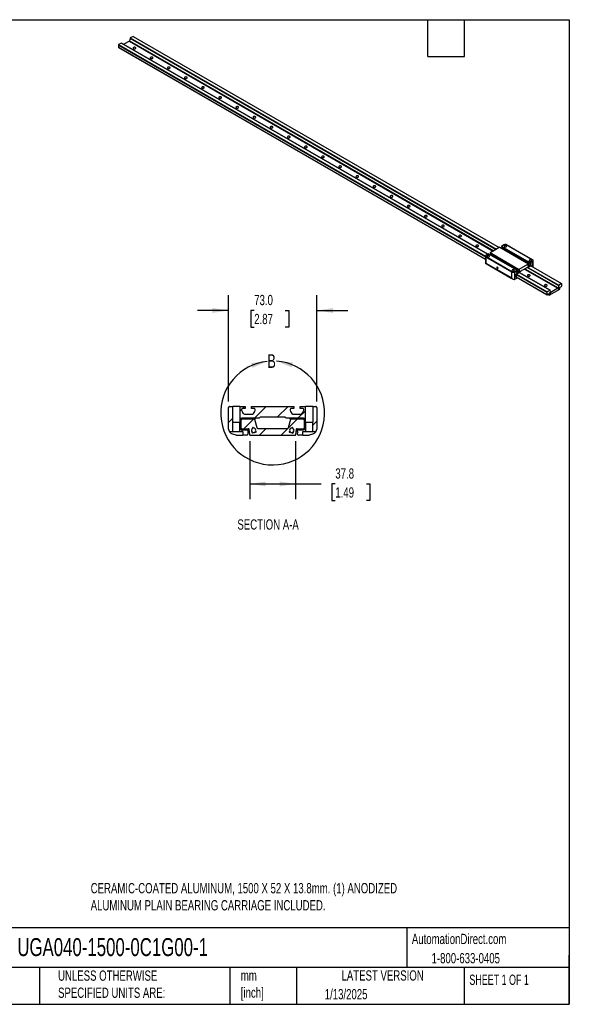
# Model space of a CAD drawing. Header units: millimetres. Extents: x 25 to 1092, y 25 to 838.
# Tile 3 of 3: x 639 to 1092, y 25 to 838. Entities that reach past the tile are written whole.
import ezdxf

# ---------------------------------------------------------------- set-up
doc = ezdxf.new("R2010")
doc.units = ezdxf.units.MM
doc.header["$LTSCALE"] = 4
doc.linetypes.add('SLD-Solid', pattern=[0])
doc.layers.add('DIMENSIONS', color=140, linetype='SLD-Solid', lineweight=25)
doc.layers.add('TEXT', color=140, linetype='SLD-Solid', lineweight=25)
doc.layers.add('HATCH', color=6, linetype='SLD-Solid')
doc.styles.add('SLDTEXTSTYLE0', font='TXT', dxfattribs={"width": 0.7})
doc.styles.add('SLDTEXTSTYLE1', font='TXT', dxfattribs={"width": 0.65})
doc.dimstyles.new('SLDDIMSTYLE2', dxfattribs={"dimtxt": 8.632031, "dimasz": 13.208, "dimexe": 0, "dimexo": 0.0625, "dimgap": 2.158008, "dimtad": 0, "dimtih": 1, "dimtoh": 1, "dimdec": 1, "dimrnd": 1e-09, "dimzin": 4, "dimdsep": 46, "dimtxsty": 'SLDTEXTSTYLE0', "dimsah": 1, "dimcen": 0.09, "dimadec": 0, "dimazin": 1, "dimtfac": 1, "dimtdec": 1, "dimtmove": 0, "dimatfit": 0, "dimfxl": 0, "dimfrac": 2, "dimtolj": 1, "dimtzin": 12, "dimarcsym": 0})
doc.dimstyles.new('SLDDIMSTYLE3', dxfattribs={"dimtxt": 8.632031, "dimasz": 13.208, "dimexe": 0, "dimexo": 0.0625, "dimgap": 2.158008, "dimtad": 0, "dimtih": 1, "dimtoh": 1, "dimdec": 1, "dimrnd": 1e-09, "dimzin": 12, "dimdsep": 46, "dimtxsty": 'SLDTEXTSTYLE0', "dimsah": 1, "dimcen": 0.09, "dimadec": 0, "dimazin": 3, "dimtfac": 1, "dimtdec": 1, "dimtofl": 0, "dimtmove": 0, "dimatfit": 3, "dimfxl": 0, "dimfrac": 2, "dimtolj": 1, "dimtzin": 12, "dimarcsym": 0})

# ---------------------------------------------------------------- blocks, each defined once
blk = doc.blocks.new('_D_2')
at = {"layer": 'DIMENSIONS'}
for p, q in [((810.99, 523.12), (810.99, 610.87)), ((883.99, 523.12), (883.99, 610.87)), ((810.99, 598.17), (785.59, 598.17)), ((832.27, 598.17), (829.37, 598.17)), ((829.37, 598.17), (829.37, 584.45)), ((857.92, 598.17), (860.82, 598.17)), ((860.82, 598.17), (860.82, 584.45)), ((883.99, 598.17), (909.39, 598.17)), ((829.37, 584.45), (832.27, 584.45)), ((860.82, 584.45), (857.92, 584.45))]:
    blk.add_line(p, q, dxfattribs=at)
for points in [[(810.99, 598.17), (797.78, 600.2), (797.78, 596.14)], [(883.99, 598.17), (897.2, 596.14), (897.2, 600.2)]]:
    blk.add_solid(points, dxfattribs=at)
at = {"layer": 'DIMENSIONS', "char_height": 8.467, "attachment_point": 1, "style": 'SLDTEXTSTYLE0'}
for s, insert in [('73.0', (832.27, 611.02)), ('2.87', (832.27, 595.36))]:
    blk.add_mtext(s, dxfattribs=dict(at, insert=insert))
blk = doc.blocks.new('_D_3')
at = {"layer": 'DIMENSIONS'}
for p, q in [((828.58, 490.38), (828.58, 442.29)), ((866.4, 490.38), (866.4, 442.29)), ((828.58, 454.99), (866.4, 454.99)), ((866.4, 454.99), (887.49, 454.99)), ((899.18, 454.99), (896.29, 454.99)), ((896.29, 454.99), (896.29, 441.27)), ((924.84, 454.99), (927.73, 454.99)), ((927.73, 454.99), (927.73, 441.27)), ((896.29, 441.27), (899.18, 441.27)), ((927.73, 441.27), (924.84, 441.27))]:
    blk.add_line(p, q, dxfattribs=at)
for points in [[(828.58, 454.99), (841.79, 452.96), (841.79, 457.02)], [(866.4, 454.99), (853.19, 457.02), (853.19, 452.96)]]:
    blk.add_solid(points, dxfattribs=at)
at = {"layer": 'DIMENSIONS', "char_height": 8.467, "attachment_point": 1, "style": 'SLDTEXTSTYLE0'}
for s, insert in [('37.8', (899.18, 467.83)), ('1.49', (899.18, 452.18))]:
    blk.add_mtext(s, dxfattribs=dict(at, insert=insert))

msp = doc.modelspace()

# ---------------------------------------------------------------- hatches: boundary and pattern name
at = {"layer": 'HATCH'}
h = msp.add_hatch(dxfattribs=at)
h.set_pattern_fill('ANSI31', color=256, scale=4, style=0)
edge = h.paths.add_edge_path(flags=0)
edge.add_arc((811.99, 517.89), 1, 107, 163)
edge.add_line((811.03, 518.18), (810.99, 518.04))
edge.add_line((810.99, 518.04), (810.99, 500.17))
edge.add_line((810.99, 500.17), (811.21, 499.46))
edge.add_arc((815.99, 500.92), 5, 197, 221.40962)
edge.add_line((812.24, 497.61), (812.24, 498.24))
edge.add_line((812.24, 498.24), (814.74, 498.24))
edge.add_line((814.74, 498.24), (814.74, 505.89))
edge.add_line((814.74, 505.89), (814.49, 505.89))
edge.add_line((814.49, 505.89), (814.49, 518.89))
edge.add_line((814.49, 518.89), (811.84, 518.89))
edge.add_line((811.84, 518.89), (811.7, 518.84))
h = msp.add_hatch(dxfattribs=at)
h.set_pattern_fill('ANSI31', color=256, scale=4, style=0)
edge = h.paths.add_edge_path(flags=0)
edge.add_arc((822.96, 516.19), 1.1, 90, 195, ccw=False)
edge.add_line((822.96, 517.29), (824.89, 517.29))
edge.add_line((824.89, 517.29), (824.89, 518.89))
edge.add_line((824.89, 518.89), (820.49, 518.89))
edge.add_line((820.49, 518.89), (820.49, 505.89))
edge.add_line((820.49, 505.89), (820.24, 505.89))
edge.add_line((820.24, 505.89), (820.24, 498.24))
edge.add_line((820.24, 498.24), (822.74, 498.24))
edge.add_line((822.74, 498.24), (822.74, 495.24))
edge.add_line((822.74, 495.24), (825.92, 495.24))
edge.add_line((825.92, 495.24), (826.78, 495.5))
edge.add_arc((826.63, 495.98), 0.5, 287, 360)
edge.add_line((827.13, 495.98), (827.13, 499.4))
edge.add_line((827.13, 499.4), (826.77, 499.61))
edge.add_line((826.77, 499.61), (821.96, 499.61))
edge.add_arc((821.96, 500.61), 1, 180, 270, ccw=False)
edge.add_line((820.96, 500.61), (820.96, 508.16))
edge.add_arc((821.96, 508.16), 1, 90, 180, ccw=False)
edge.add_line((821.96, 509.16), (833.53, 509.16))
edge.add_line((833.53, 509.16), (833.79, 509.42))
edge.add_line((833.79, 509.42), (836.49, 509.42))
edge.add_line((836.49, 509.42), (837.08, 510))
edge.add_line((837.08, 510), (857.9, 510))
edge.add_line((857.9, 510), (858.49, 509.42))
edge.add_line((858.49, 509.42), (861.19, 509.42))
edge.add_line((861.19, 509.42), (861.44, 509.16))
edge.add_line((861.44, 509.16), (873.02, 509.16))
edge.add_arc((873.02, 508.16), 1, 0, 90, ccw=False)
edge.add_line((874.02, 508.16), (874.02, 500.61))
edge.add_arc((873.02, 500.61), 1, 270, 360, ccw=False)
edge.add_line((873.02, 499.61), (868.21, 499.61))
edge.add_line((868.21, 499.61), (867.85, 499.4))
edge.add_line((867.85, 499.4), (867.85, 498.19))
edge.add_line((867.85, 498.19), (868.35, 497.69))
edge.add_line((868.35, 497.69), (867.85, 497.19))
edge.add_line((867.85, 497.19), (867.85, 495.98))
edge.add_arc((868.35, 495.98), 0.5, 180, 253)
edge.add_line((868.2, 495.5), (869.06, 495.24))
edge.add_line((869.06, 495.24), (872.24, 495.24))
edge.add_line((872.24, 495.24), (872.24, 498.24))
edge.add_line((872.24, 498.24), (874.74, 498.24))
edge.add_line((874.74, 498.24), (874.74, 505.89))
edge.add_line((874.74, 505.89), (874.49, 505.89))
edge.add_line((874.49, 505.89), (874.49, 518.89))
edge.add_line((874.49, 518.89), (870.09, 518.89))
edge.add_line((870.09, 518.89), (870.09, 517.29))
edge.add_line((870.09, 517.29), (872.02, 517.29))
edge.add_arc((872.02, 516.19), 1.1, -15, 90, ccw=False)
edge.add_line((873.09, 515.9), (872.77, 514.71))
edge.add_arc((869.87, 515.49), 3, 270, 345, ccw=False)
edge.add_line((869.87, 512.49), (865.11, 512.49))
edge.add_arc((865.11, 515.49), 3, 195, 270, ccw=False)
edge.add_line((862.21, 514.71), (861.89, 515.9))
edge.add_arc((862.96, 516.19), 1.1, 90, 195, ccw=False)
edge.add_line((862.96, 517.29), (864.89, 517.29))
edge.add_line((864.89, 517.29), (864.89, 518.89))
edge.add_line((864.89, 518.89), (830.09, 518.89))
edge.add_line((830.09, 518.89), (830.09, 517.29))
edge.add_line((830.09, 517.29), (832.02, 517.29))
edge.add_arc((832.02, 516.19), 1.1, -15, 90, ccw=False)
edge.add_line((833.09, 515.9), (832.77, 514.71))
edge.add_arc((829.87, 515.49), 3, 270, 345, ccw=False)
edge.add_line((829.87, 512.49), (825.11, 512.49))
edge.add_arc((825.11, 515.49), 3, 195, 270, ccw=False)
edge.add_line((822.21, 514.71), (821.89, 515.9))
h = msp.add_hatch(dxfattribs=at)
h.set_pattern_fill('ANSI31', color=256, scale=4, style=0)
edge = h.paths.add_edge_path(flags=0)
edge.add_arc((882.99, 517.89), 1, 17, 73)
edge.add_line((883.28, 518.84), (883.14, 518.89))
edge.add_line((883.14, 518.89), (880.49, 518.89))
edge.add_line((880.49, 518.89), (880.49, 505.89))
edge.add_line((880.49, 505.89), (880.24, 505.89))
edge.add_line((880.24, 505.89), (880.24, 498.24))
edge.add_line((880.24, 498.24), (882.74, 498.24))
edge.add_line((882.74, 498.24), (882.74, 497.61))
edge.add_arc((878.99, 500.92), 5, 318.59038, 343)
edge.add_line((883.77, 499.46), (883.99, 500.17))
edge.add_line((883.99, 500.17), (883.99, 518.04))
edge.add_line((883.99, 518.04), (883.95, 518.18))
h = msp.add_hatch(dxfattribs=at)
h.set_pattern_fill('ANSI31', color=256, scale=4, style=0)
edge = h.paths.add_edge_path(flags=0)
edge.add_line((827.08, 499.71), (821.96, 499.71))
edge.add_arc((821.96, 500.61), 0.898, 180, 270, ccw=False)
edge.add_line((821.06, 500.61), (821.06, 508.16))
edge.add_arc((821.96, 508.16), 0.898, 90, 180, ccw=False)
edge.add_line((821.96, 509.06), (833.43, 509.06))
edge.add_line((833.43, 509.06), (833.53, 509.16))
edge.add_line((833.53, 509.16), (821.96, 509.16))
edge.add_arc((821.96, 508.16), 1, 90, 180)
edge.add_line((820.96, 508.16), (820.96, 500.61))
edge.add_arc((821.96, 500.61), 1, 180, 270)
edge.add_line((821.96, 499.61), (827.11, 499.61))
edge.add_arc((826.13, 499.4), 1, 12.10501, 18.13784)
h = msp.add_hatch(dxfattribs=at)
h.set_pattern_fill('ANSI31', color=256, scale=4, style=0)
edge = h.paths.add_edge_path(flags=0)
edge.add_line((821.44, 500.09), (821.44, 508.69))
edge.add_line((821.44, 508.69), (833.06, 508.69))
edge.add_line((833.06, 508.69), (833.43, 509.06))
edge.add_line((833.43, 509.06), (821.96, 509.06))
edge.add_arc((821.96, 508.16), 0.898, 90, 180)
edge.add_line((821.06, 508.16), (821.06, 500.61))
edge.add_arc((821.96, 500.61), 0.898, 180, 270)
edge.add_line((821.96, 499.71), (827.08, 499.71))
edge.add_arc((826.13, 499.4), 1, 18.13784, 43.31068)
edge.add_line((826.86, 500.09), (821.44, 500.09))
h = msp.add_hatch(dxfattribs=at)
h.set_pattern_fill('ANSI31', color=256, scale=4, style=0)
edge = h.paths.add_edge_path(flags=0)
edge.add_line((867.58, 500.47), (867.99, 500.24))
edge.add_line((867.99, 500.24), (872.7, 500.24))
edge.add_line((872.7, 500.24), (873.46, 501))
edge.add_line((873.46, 501), (873.46, 507.93))
edge.add_line((873.46, 507.93), (872.7, 508.69))
edge.add_line((872.7, 508.69), (862.81, 508.69))
edge.add_arc((863.06, 508.26), 0.5, 120.934, 164)
edge.add_line((862.58, 508.4), (860.62, 501.56))
edge.add_arc((859.7, 501.83), 0.965, 270, 344, ccw=False)
edge.add_line((859.7, 500.86), (835.28, 500.86))
edge.add_arc((835.28, 501.83), 0.965, 196, 270, ccw=False)
edge.add_line((834.36, 501.56), (832.4, 508.4))
edge.add_arc((831.92, 508.26), 0.5, 16, 59.066)
edge.add_line((832.17, 508.69), (822.28, 508.69))
edge.add_line((822.28, 508.69), (821.52, 507.93))
edge.add_line((821.52, 507.93), (821.52, 501))
edge.add_line((821.52, 501), (822.28, 500.24))
edge.add_line((822.28, 500.24), (826.99, 500.24))
edge.add_line((826.99, 500.24), (827.4, 500.47))
edge.add_arc((827.6, 500.13), 0.4, 7, 120, ccw=False)
edge.add_line((828, 500.18), (828.58, 495.4))
edge.add_arc((829.08, 495.46), 0.5, 187, 251.6589)
edge.add_line((828.92, 494.99), (866.06, 494.99))
edge.add_arc((865.9, 495.46), 0.5, 288.3411, 353)
edge.add_line((866.4, 495.4), (866.98, 500.18))
edge.add_arc((867.38, 500.13), 0.4, 60, 173, ccw=False)
edge = h.paths.add_edge_path(flags=0)
edge.add_line((830.87, 500.83), (830.81, 501.04))
edge.add_arc((831.18, 501.14), 0.381, 16, 196, ccw=False)
edge.add_line((831.55, 501.25), (831.61, 501.04))
edge.add_arc((831.74, 499.19), 1.85, -22.14243, 94.14243, ccw=False)
edge.add_line((833.46, 498.49), (833.64, 498.37))
edge.add_arc((833.42, 498.05), 0.381, -124, 56, ccw=False)
edge.add_line((833.21, 497.74), (833.03, 497.86))
edge.add_arc((831.74, 499.19), 1.85, 257.85757, 314.14243, ccw=False)
edge.add_line((831.35, 497.38), (831.26, 497.18))
edge.add_arc((830.91, 497.33), 0.381, 156, 336, ccw=False)
edge.add_line((830.57, 497.49), (830.65, 497.68))
edge.add_arc((831.74, 499.19), 1.85, 117.85757, 234.14243, ccw=False)
edge = h.paths.add_edge_path(flags=0)
edge.add_line((863.37, 501.04), (863.43, 501.25))
edge.add_arc((863.8, 501.14), 0.381, -16, 164, ccw=False)
edge.add_line((864.17, 501.04), (864.11, 500.83))
edge.add_arc((863.24, 499.19), 1.85, -54.14243, 62.14243, ccw=False)
edge.add_line((864.33, 497.68), (864.41, 497.49))
edge.add_arc((864.07, 497.33), 0.381, -156, 24, ccw=False)
edge.add_line((863.72, 497.18), (863.63, 497.38))
edge.add_arc((863.24, 499.19), 1.85, 225.85757, 282.14243, ccw=False)
edge.add_line((861.95, 497.86), (861.77, 497.74))
edge.add_arc((861.56, 498.05), 0.381, 124, 304, ccw=False)
edge.add_line((861.34, 498.37), (861.52, 498.49))
edge.add_arc((863.24, 499.19), 1.85, 85.85757, 202.14243, ccw=False)
h = msp.add_hatch(dxfattribs=at)
h.set_pattern_fill('ANSI31', color=256, scale=4, style=0)
edge = h.paths.add_edge_path(flags=0)
edge.add_arc((873.02, 500.61), 1, 270, 360)
edge.add_line((874.02, 500.61), (874.02, 508.16))
edge.add_arc((873.02, 508.16), 1, 0, 90)
edge.add_line((873.02, 509.16), (861.44, 509.16))
edge.add_line((861.44, 509.16), (861.55, 509.06))
edge.add_line((861.55, 509.06), (873.02, 509.06))
edge.add_arc((873.02, 508.16), 0.898, 0, 90, ccw=False)
edge.add_line((873.91, 508.16), (873.91, 500.61))
edge.add_arc((873.02, 500.61), 0.898, 270, 360, ccw=False)
edge.add_line((873.02, 499.71), (867.9, 499.71))
edge.add_arc((868.85, 499.4), 1, 161.86216, 167.89499)
edge.add_line((867.87, 499.61), (873.02, 499.61))
h = msp.add_hatch(dxfattribs=at)
h.set_pattern_fill('ANSI31', color=256, scale=4, style=0)
edge = h.paths.add_edge_path(flags=0)
edge.add_line((873.91, 500.61), (873.91, 508.16))
edge.add_arc((873.02, 508.16), 0.898, 0, 90)
edge.add_line((873.02, 509.06), (861.55, 509.06))
edge.add_line((861.55, 509.06), (861.92, 508.69))
edge.add_line((861.92, 508.69), (873.54, 508.69))
edge.add_line((873.54, 508.69), (873.54, 500.09))
edge.add_line((873.54, 500.09), (868.12, 500.09))
edge.add_arc((868.85, 499.4), 1, 136.68932, 161.86216)
edge.add_line((867.9, 499.71), (873.02, 499.71))
edge.add_arc((873.02, 500.61), 0.898, 270, 360)

# ---------------------------------------------------------------- linework, layer by layer
for p, q in [((729.92, 823), (729.46, 820.88)), ((729.92, 823), (1031.99, 648.62)), ((732.31, 824.46), (729.97, 823.11)), ((729.97, 823.11), (1032.11, 648.69)), ((732.31, 824.46), (1034.44, 650.04)), ((720.42, 817.6), (720.24, 817.29)), ((720.24, 817.29), (1022.99, 642.51)), ((720.24, 817.29), (720.24, 815.4)), ((720.24, 815.4), (1022.99, 640.63)), ((720.24, 815.4), (720.42, 815.3)), ((722.75, 818.94), (720.42, 817.6)), ((720.42, 817.6), (1022.99, 642.93)), ((720.42, 815.3), (1022.99, 640.63)), ((722.75, 818.94), (1024.89, 644.52)), ((1024.89, 644.53), (722.78, 818.94)), ((729.24, 820.56), (724.6, 817.88)), ((729.24, 820.56), (1029.53, 647.2)), ((729.46, 820.88), (1029.91, 647.43)), ((1035, 650.36), (1026.8, 645.63)), ((1035, 650.36), (1058.57, 636.76)), ((1038.33, 652.28), (1036.23, 651.07)), ((1059.8, 637.47), (1036.23, 651.07)), ((1036.23, 651.07), (1036.23, 650.64)), ((1036.23, 650.64), (1059.8, 637.03)), ((1062.35, 639.54), (1039.83, 652.55)), ((1062.34, 639.58), (1039.91, 652.52)), ((1062.22, 639.69), (1040.23, 652.39)), ((1022.99, 643.03), (1022.99, 637.18)), ((1023.02, 642.84), (1045.55, 629.84)), ((1045.46, 629.84), (1023.04, 642.78)), ((1044.86, 629.83), (1023.33, 642.25)), ((1025.58, 644.92), (1023.48, 643.71)), ((1044.69, 629.87), (1023.48, 642.12)), ((1023.48, 642.12), (1023.48, 637.26)), ((1025.58, 644.92), (1049.15, 631.32)), ((1026.8, 645.63), (1026.8, 645.19)), ((1050.37, 632.02), (1026.8, 645.63)), ((1026.8, 645.19), (1050.37, 631.59)), ((1022.99, 637.18), (1023.83, 636.69)), ((1045.09, 624.65), (1023.19, 637.29)), ((1023.48, 637.26), (1044.69, 625.01)), ((1024.5, 636.31), (1044.34, 624.86)), ((1050.37, 632.02), (1058.57, 636.76)), ((1057.76, 633.64), (1060.49, 635.22)), ((1057.76, 633.64), (1060.49, 635.22)), ((1060.49, 635.19), (1057.79, 633.63)), ((1057.79, 633.63), (1060.49, 635.19)), ((1057.87, 635.54), (1057.94, 635.26)), ((1057.89, 635.47), (1058.63, 635.05)), ((1058.57, 636.32), (1058.12, 636.06)), ((1058.57, 636.76), (1058.57, 636.32)), ((1058.57, 636.37), (1059.75, 635.69)), ((1058.63, 635.05), (1059.75, 635.69)), ((1059.8, 637.47), (1061.9, 638.68)), ((1059.8, 637.03), (1059.8, 637.47)), ((1060.26, 637.29), (1059.8, 637.03)), ((1059.82, 637.04), (1060.43, 636.69)), ((1060.18, 637.25), (1060.51, 637.06)), ((1060.61, 635.16), (1060.42, 635.04)), ((1060.42, 635.04), (1085.86, 620.36)), ((1060.43, 636.69), (1060.51, 637.06)), ((1060.61, 634.93), (1060.61, 635.16)), ((1060.7, 634.88), (1060.7, 635.07)), ((1060.7, 635.07), (1060.7, 634.88)), ((1060.73, 635.08), (1060.73, 634.87)), ((1060.73, 634.87), (1060.73, 635.08)), ((1061.9, 634.19), (1061.9, 638.68)), ((1062.34, 639.58), (1062.21, 639.68)), ((1062.39, 633.91), (1062.39, 639.36)), ((1044.69, 625.01), (1044.69, 629.87)), ((1047.05, 630.1), (1049.15, 631.32)), ((1047.05, 630.1), (1047.05, 623.79)), ((1048.22, 625.81), (1048.22, 627.86)), ((1048.22, 625.81), (1048.22, 627.86)), ((1048.24, 627.88), (1048.24, 625.82)), ((1048.24, 625.82), (1048.24, 627.88)), ((1048.33, 628.07), (1048.53, 628.18)), ((1048.33, 628.07), (1048.33, 625.73)), ((1048.33, 627.88), (1073.8, 613.18)), ((1048.33, 626), (1073.8, 611.3)), ((1048.33, 626), (1073.97, 611.19)), ((1048.33, 625.73), (1048.57, 625.86)), ((1048.44, 630.1), (1048.52, 629.81)), ((1048.46, 630.03), (1049.2, 629.6)), ((1048.46, 628.27), (1051.18, 629.84)), ((1048.46, 628.27), (1051.18, 629.84)), ((1051.16, 629.8), (1048.46, 628.24)), ((1048.46, 628.24), (1051.16, 629.8)), ((1048.53, 628.18), (1073.97, 613.5)), ((1049.15, 630.88), (1048.69, 630.62)), ((1049.15, 631.32), (1049.15, 630.88)), ((1049.15, 630.93), (1050.32, 630.25)), ((1049.2, 629.6), (1050.32, 630.25)), ((1050.37, 631.59), (1050.37, 632.02)), ((1050.83, 631.85), (1050.37, 631.59)), ((1050.4, 631.6), (1051, 631.25)), ((1050.75, 631.81), (1051.08, 631.62)), ((1050.86, 629.53), (1051.07, 629.65)), ((1050.86, 629.53), (1076.31, 614.84)), ((1076.33, 614.83), (1050.87, 629.53)), ((1051, 631.25), (1051.08, 631.62)), ((1051.16, 629.8), (1051.07, 629.65)), ((1051.16, 629.8), (1051.18, 629.84)), ((1051.24, 629.95), (1051.18, 629.84)), ((1051.88, 630.32), (1051.24, 629.95)), ((1051.88, 630.32), (1052.02, 630.55)), ((1052.02, 630.55), (1056.93, 633.39)), ((1055.2, 632.39), (1082.79, 616.46)), ((1055.58, 632.61), (1083.01, 616.77)), ((1057.06, 633.31), (1056.93, 633.39)), ((1057.06, 633.31), (1056.93, 633.39)), ((1057.7, 633.68), (1057.06, 633.31)), ((1057.76, 633.64), (1057.7, 633.68)), ((1057.76, 633.64), (1057.7, 633.68)), ((1057.7, 633.68), (1057.76, 633.64)), ((1057.87, 633.58), (1057.7, 633.68)), ((1057.76, 633.64), (1057.79, 633.63)), ((1057.79, 633.63), (1057.76, 633.64)), ((1057.76, 633.64), (1057.79, 633.63)), ((1057.87, 633.58), (1057.79, 633.63)), ((1058.08, 633.7), (1057.87, 633.58)), ((1057.96, 633.63), (1083.47, 618.9)), ((1058.08, 633.7), (1083.53, 619.01)), ((1045, 624.47), (1045.87, 623.97)), ((1047.05, 623.79), (1047.4, 623.87)), ((1047.4, 623.87), (1049.39, 625.02)), ((1048.46, 625.7), (1048.65, 625.81)), ((1048.65, 625.81), (1048.46, 625.7)), ((1048.68, 625.8), (1048.46, 625.67)), ((1048.68, 625.8), (1048.46, 625.67)), ((1049.39, 625.02), (1049.59, 625.21)), ((1083.47, 618.9), (1083.01, 616.77)), ((1085.86, 620.36), (1083.53, 619.01)), ((1084.75, 617.41), (1085.86, 618.06)), ((1086.04, 620.25), (1085.86, 620.36)), ((1085.86, 618.06), (1086.04, 618.37)), ((1086.04, 618.37), (1086.04, 620.25)), ((1073.97, 613.5), (1073.8, 613.18)), ((1073.8, 613.18), (1073.8, 611.3)), ((1073.8, 611.3), (1073.97, 611.19)), ((1076.31, 614.84), (1073.97, 613.5)), ((1073.97, 611.19), (1075.09, 611.84)), ((1074.29, 611.37), (1075.49, 610.68)), ((1074.32, 611.39), (1075.46, 610.74)), ((1075.09, 611.84), (1075.18, 611.96)), ((1075.24, 612), (1075.32, 611.96)), ((1075.32, 611.96), (1075.46, 610.74)), ((1075.54, 610.67), (1084.29, 615.72)), ((1075.78, 611.84), (1076.11, 611.65)), ((1075.81, 611.74), (1076.09, 611.58)), ((1075.85, 611.7), (1075.95, 611.64)), ((1075.89, 612.37), (1076.51, 612.01)), ((1075.9, 612.38), (1076.55, 612)), ((1075.95, 611.64), (1075.93, 611.57)), ((1075.98, 612.6), (1076.61, 612.24)), ((1075.99, 612.57), (1076, 612.53)), ((1076.06, 612.75), (1076.17, 612.68)), ((1076.09, 611.58), (1076.11, 611.65)), ((1076.1, 612.77), (1076.16, 612.73)), ((1076.17, 612.68), (1076.16, 612.73)), ((1076.82, 613.2), (1076.36, 614.79)), ((1076.51, 612.01), (1076.55, 612)), ((1076.65, 612.23), (1076.61, 612.24)), ((1076.8, 613.27), (1077.04, 613.13)), ((1082.79, 616.46), (1077.04, 613.13)), ((1083.16, 615.96), (1083.28, 615.89)), ((1083.22, 616.06), (1083.18, 616)), ((1083.2, 616.34), (1083.72, 616.04)), ((1083.2, 616.02), (1083.33, 615.95)), ((1083.26, 616.55), (1083.91, 616.18)), ((1083.28, 616.57), (1083.89, 616.22)), ((1083.28, 615.89), (1083.33, 615.95)), ((1083.68, 617.07), (1083.66, 617)), ((1083.7, 617.13), (1083.83, 617.05)), ((1083.72, 616.04), (1083.74, 616)), ((1083.74, 617.18), (1083.85, 617.11)), ((1083.83, 617.05), (1083.85, 617.11)), ((1083.91, 616.18), (1083.89, 616.22)), ((1084.37, 615.88), (1084.51, 617.26)), ((1084.65, 617.42), (1084.75, 617.41)), ((811.03, 518.18), (810.99, 518.04)), ((810.99, 500.17), (810.99, 518.04)), ((811.84, 518.89), (811.7, 518.84)), ((811.84, 518.89), (814.49, 518.89)), ((814.49, 505.89), (814.49, 518.89)), ((820.49, 518.89), (814.49, 518.89)), ((820.49, 518.89), (820.49, 505.89)), ((820.49, 518.89), (824.89, 518.89)), ((821.89, 515.9), (822.21, 514.71)), ((824.89, 517.29), (822.96, 517.29)), ((824.89, 518.89), (824.89, 517.29)), ((825.11, 512.49), (829.87, 512.49)), ((830.09, 517.29), (830.09, 518.89)), ((830.09, 518.89), (864.89, 518.89)), ((832.02, 517.29), (830.09, 517.29)), ((832.77, 514.71), (833.09, 515.9)), ((861.89, 515.9), (862.21, 514.71)), ((864.89, 517.29), (862.96, 517.29)), ((864.89, 518.89), (864.89, 517.29)), ((865.11, 512.49), (869.87, 512.49)), ((870.09, 517.29), (870.09, 518.89)), ((870.09, 518.89), (874.49, 518.89)), ((872.02, 517.29), (870.09, 517.29)), ((872.77, 514.71), (873.09, 515.9)), ((874.49, 505.89), (874.49, 518.89)), ((880.49, 518.89), (874.49, 518.89)), ((880.49, 518.89), (880.49, 505.89)), ((880.49, 518.89), (883.14, 518.89)), ((883.28, 518.84), (883.14, 518.89)), ((883.99, 518.04), (883.95, 518.18)), ((883.99, 518.04), (883.99, 500.17)), ((814.74, 505.89), (814.49, 505.89)), ((814.74, 498.24), (814.74, 505.89)), ((814.74, 505.89), (820.24, 505.89)), ((820.24, 505.89), (820.24, 498.24)), ((820.49, 505.89), (820.24, 505.89)), ((820.96, 508.16), (820.96, 500.61)), ((820.96, 500.61), (820.96, 508.16)), ((821.06, 500.61), (821.06, 508.16)), ((821.06, 508.16), (821.06, 500.61)), ((821.44, 500.09), (821.44, 508.69)), ((821.44, 508.69), (833.06, 508.69)), ((821.52, 507.93), (822.28, 508.69)), ((821.52, 501), (821.52, 507.93)), ((833.53, 509.16), (821.96, 509.16)), ((821.96, 509.16), (833.53, 509.16)), ((821.96, 509.06), (833.43, 509.06)), ((833.43, 509.06), (821.96, 509.06)), ((822.28, 508.69), (832.17, 508.69)), ((832.4, 508.4), (834.36, 501.56)), ((833.06, 508.69), (833.43, 509.06)), ((833.43, 509.06), (833.53, 509.16)), ((833.53, 509.16), (833.79, 509.42)), ((833.79, 509.42), (836.49, 509.42)), ((837.08, 510), (836.49, 509.42)), ((857.9, 510), (837.08, 510)), ((857.9, 510), (858.49, 509.42)), ((858.49, 509.42), (861.19, 509.42)), ((860.62, 501.56), (862.58, 508.4)), ((861.19, 509.42), (861.44, 509.16)), ((861.44, 509.16), (861.55, 509.06)), ((873.02, 509.16), (861.44, 509.16)), ((861.44, 509.16), (873.02, 509.16)), ((861.55, 509.06), (873.02, 509.06)), ((861.55, 509.06), (861.92, 508.69)), ((873.02, 509.06), (861.55, 509.06)), ((861.92, 508.69), (873.54, 508.69)), ((862.81, 508.69), (872.7, 508.69)), ((872.7, 508.69), (873.46, 507.93)), ((873.46, 507.93), (873.46, 501)), ((873.54, 508.69), (873.54, 500.09)), ((873.91, 508.16), (873.91, 500.61)), ((873.91, 500.61), (873.91, 508.16)), ((874.02, 500.61), (874.02, 508.16)), ((874.02, 508.16), (874.02, 500.61)), ((874.74, 505.89), (874.49, 505.89)), ((874.74, 498.24), (874.74, 505.89)), ((874.74, 505.89), (880.24, 505.89)), ((880.24, 505.89), (880.24, 498.24)), ((880.49, 505.89), (880.24, 505.89)), ((810.99, 500.17), (811.21, 499.46)), ((812.24, 498.24), (814.74, 498.24)), ((812.24, 497.61), (812.24, 498.24)), ((817.46, 495.24), (814.53, 496.14)), ((814.74, 498.24), (820.24, 498.24)), ((820.24, 498.24), (822.74, 498.24)), ((826.86, 500.09), (821.44, 500.09)), ((822.28, 500.24), (821.52, 501)), ((827.08, 499.71), (821.96, 499.71)), ((821.96, 499.71), (827.08, 499.71)), ((821.96, 499.61), (827.11, 499.61)), ((826.77, 499.61), (821.96, 499.61)), ((826.99, 500.24), (822.28, 500.24)), ((822.74, 498.24), (822.74, 495.24)), ((827.13, 499.4), (826.77, 499.61)), ((827.4, 500.47), (826.99, 500.24)), ((827.13, 499.4), (827.13, 495.98)), ((828.58, 495.4), (828, 500.18)), ((830.57, 497.49), (830.65, 497.68)), ((830.87, 500.83), (830.81, 501.04)), ((831.35, 497.38), (831.26, 497.18)), ((831.55, 501.25), (831.61, 501.04)), ((833.21, 497.74), (833.03, 497.86)), ((833.46, 498.49), (833.64, 498.37)), ((835.28, 500.86), (859.7, 500.86)), ((861.34, 498.37), (861.52, 498.49)), ((861.95, 497.86), (861.77, 497.74)), ((863.37, 501.04), (863.43, 501.25)), ((863.72, 497.18), (863.63, 497.38)), ((864.17, 501.04), (864.11, 500.83)), ((864.33, 497.68), (864.41, 497.49)), ((866.98, 500.18), (866.4, 495.4)), ((867.99, 500.24), (867.58, 500.47)), ((868.21, 499.61), (867.85, 499.4)), ((867.85, 498.19), (867.85, 499.4)), ((867.85, 498.19), (868.35, 497.69)), ((868.35, 497.69), (867.85, 497.19)), ((867.85, 495.98), (867.85, 497.19)), ((867.87, 499.61), (873.02, 499.61)), ((873.02, 499.71), (867.9, 499.71)), ((867.9, 499.71), (873.02, 499.71)), ((872.7, 500.24), (867.99, 500.24)), ((873.54, 500.09), (868.12, 500.09)), ((873.02, 499.61), (868.21, 499.61)), ((872.24, 498.24), (874.74, 498.24)), ((872.24, 495.24), (872.24, 498.24)), ((873.46, 501), (872.7, 500.24)), ((874.74, 498.24), (880.24, 498.24)), ((880.45, 496.14), (877.52, 495.24)), ((880.24, 498.24), (882.74, 498.24)), ((882.74, 498.24), (882.74, 497.61)), ((883.77, 499.46), (883.99, 500.17)), ((817.46, 495.24), (822.74, 495.24)), ((825.92, 495.24), (822.74, 495.24)), ((825.92, 495.24), (826.78, 495.5)), ((866.06, 494.99), (828.92, 494.99)), ((868.2, 495.5), (869.06, 495.24)), ((872.24, 495.24), (869.06, 495.24)), ((872.24, 495.24), (877.52, 495.24))]:
    msp.add_line(p, q)
at = {"flags": 128}
for points in [[(734.22, 814.36), (734.43, 814.54), (734.53, 814.74), (734.52, 814.95), (734.38, 815.14), (734.15, 815.3), (733.84, 815.41), (733.48, 815.45), (733.12, 815.43), (732.79, 815.33), (732.54, 815.19), (732.38, 815), (732.33, 814.79), (732.41, 814.58), (732.59, 814.4), (732.87, 814.27), (733.21, 814.19), (733.57, 814.18), (733.92, 814.24), (734.22, 814.36)], [(748.36, 806.2), (748.57, 806.37), (748.67, 806.57), (748.66, 806.78), (748.53, 806.98), (748.29, 807.14), (747.98, 807.25), (747.62, 807.29), (747.26, 807.26), (746.94, 807.17), (746.68, 807.02), (746.52, 806.83), (746.47, 806.63), (746.55, 806.42), (746.73, 806.24), (747.01, 806.1), (747.35, 806.03), (747.71, 806.02), (748.06, 806.08), (748.36, 806.2)], [(762.5, 798.04), (762.71, 798.21), (762.82, 798.41), (762.8, 798.62), (762.67, 798.81), (762.43, 798.97), (762.12, 799.08), (761.76, 799.12), (761.4, 799.1), (761.08, 799.01), (760.82, 798.86), (760.66, 798.67), (760.62, 798.46), (760.69, 798.26), (760.88, 798.08), (761.15, 797.94), (761.49, 797.86), (761.86, 797.85), (762.2, 797.91), (762.5, 798.04)], [(776.64, 789.87), (776.85, 790.04), (776.96, 790.24), (776.94, 790.45), (776.81, 790.65), (776.58, 790.81), (776.26, 790.92), (775.91, 790.96), (775.55, 790.93), (775.22, 790.84), (774.96, 790.69), (774.8, 790.51), (774.76, 790.3), (774.83, 790.09), (775.02, 789.91), (775.3, 789.78), (775.63, 789.7), (776, 789.69), (776.35, 789.75), (776.64, 789.87)], [(790.78, 781.71), (791, 781.88), (791.1, 782.08), (791.08, 782.29), (790.95, 782.49), (790.72, 782.65), (790.41, 782.75), (790.05, 782.8), (789.69, 782.77), (789.36, 782.68), (789.1, 782.53), (788.94, 782.34), (788.9, 782.13), (788.97, 781.93), (789.16, 781.75), (789.44, 781.61), (789.78, 781.54), (790.14, 781.53), (790.49, 781.59), (790.78, 781.71)], [(804.93, 773.54), (805.14, 773.72), (805.24, 773.92), (805.23, 774.13), (805.09, 774.32), (804.86, 774.48), (804.55, 774.59), (804.19, 774.63), (803.83, 774.61), (803.5, 774.51), (803.25, 774.37), (803.09, 774.18), (803.04, 773.97), (803.12, 773.76), (803.3, 773.58), (803.58, 773.45), (803.92, 773.37), (804.28, 773.36), (804.63, 773.42), (804.93, 773.54)], [(819.07, 765.38), (819.28, 765.55), (819.38, 765.75), (819.37, 765.96), (819.24, 766.16), (819, 766.32), (818.69, 766.43), (818.33, 766.47), (817.97, 766.44), (817.65, 766.35), (817.39, 766.2), (817.23, 766.01), (817.18, 765.8), (817.26, 765.6), (817.44, 765.42), (817.72, 765.28), (818.06, 765.21), (818.42, 765.2), (818.77, 765.26), (819.07, 765.38)], [(833.21, 757.22), (833.42, 757.39), (833.53, 757.59), (833.51, 757.8), (833.38, 757.99), (833.14, 758.15), (832.83, 758.26), (832.48, 758.3), (832.11, 758.28), (831.79, 758.19), (831.53, 758.04), (831.37, 757.85), (831.33, 757.64), (831.4, 757.44), (831.59, 757.25), (831.86, 757.12), (832.2, 757.04), (832.57, 757.03), (832.92, 757.09), (833.21, 757.22)], [(847.35, 749.05), (847.56, 749.22), (847.67, 749.42), (847.65, 749.63), (847.52, 749.83), (847.29, 749.99), (846.97, 750.1), (846.62, 750.14), (846.26, 750.11), (845.93, 750.02), (845.67, 749.87), (845.51, 749.68), (845.47, 749.48), (845.54, 749.27), (845.73, 749.09), (846.01, 748.96), (846.35, 748.88), (846.71, 748.87), (847.06, 748.93), (847.35, 749.05)], [(861.5, 740.89), (861.71, 741.06), (861.81, 741.26), (861.8, 741.47), (861.66, 741.67), (861.43, 741.83), (861.12, 741.93), (860.76, 741.98), (860.4, 741.95), (860.07, 741.86), (859.82, 741.71), (859.66, 741.52), (859.61, 741.31), (859.68, 741.11), (859.87, 740.93), (860.15, 740.79), (860.49, 740.71), (860.85, 740.71), (861.2, 740.77), (861.5, 740.89)], [(875.64, 732.72), (875.85, 732.89), (875.95, 733.1), (875.94, 733.31), (875.81, 733.5), (875.57, 733.66), (875.26, 733.77), (874.9, 733.81), (874.54, 733.79), (874.21, 733.69), (873.96, 733.55), (873.8, 733.36), (873.75, 733.15), (873.83, 732.94), (874.01, 732.76), (874.29, 732.63), (874.63, 732.55), (874.99, 732.54), (875.34, 732.6), (875.64, 732.72)], [(889.78, 724.56), (889.99, 724.73), (890.09, 724.93), (890.08, 725.14), (889.95, 725.34), (889.71, 725.5), (889.4, 725.6), (889.04, 725.65), (888.68, 725.62), (888.36, 725.53), (888.1, 725.38), (887.94, 725.19), (887.89, 724.98), (887.97, 724.78), (888.16, 724.6), (888.43, 724.46), (888.77, 724.39), (889.14, 724.38), (889.48, 724.44), (889.78, 724.56)], [(903.92, 716.4), (904.13, 716.57), (904.24, 716.77), (904.22, 716.98), (904.09, 717.17), (903.85, 717.33), (903.54, 717.44), (903.19, 717.48), (902.83, 717.46), (902.5, 717.37), (902.24, 717.22), (902.08, 717.03), (902.04, 716.82), (902.11, 716.61), (902.3, 716.43), (902.58, 716.3), (902.91, 716.22), (903.28, 716.21), (903.63, 716.27), (903.92, 716.4)], [(918.06, 708.23), (918.28, 708.4), (918.38, 708.6), (918.36, 708.81), (918.23, 709.01), (918, 709.17), (917.68, 709.28), (917.33, 709.32), (916.97, 709.29), (916.64, 709.2), (916.38, 709.05), (916.22, 708.86), (916.18, 708.66), (916.25, 708.45), (916.44, 708.27), (916.72, 708.13), (917.06, 708.06), (917.42, 708.05), (917.77, 708.11), (918.06, 708.23)], [(932.21, 700.07), (932.42, 700.24), (932.52, 700.44), (932.51, 700.65), (932.37, 700.84), (932.14, 701.01), (931.83, 701.11), (931.47, 701.16), (931.11, 701.13), (930.78, 701.04), (930.53, 700.89), (930.37, 700.7), (930.32, 700.49), (930.4, 700.29), (930.58, 700.11), (930.86, 699.97), (931.2, 699.89), (931.56, 699.89), (931.91, 699.95), (932.21, 700.07)], [(946.35, 691.9), (946.56, 692.07), (946.66, 692.28), (946.65, 692.49), (946.52, 692.68), (946.28, 692.84), (945.97, 692.95), (945.61, 692.99), (945.25, 692.97), (944.93, 692.87), (944.67, 692.73), (944.51, 692.54), (944.46, 692.33), (944.54, 692.12), (944.72, 691.94), (945, 691.81), (945.34, 691.73), (945.7, 691.72), (946.05, 691.78), (946.35, 691.9)], [(960.49, 683.74), (960.7, 683.91), (960.81, 684.11), (960.79, 684.32), (960.66, 684.52), (960.42, 684.68), (960.11, 684.78), (959.75, 684.83), (959.39, 684.8), (959.07, 684.71), (958.81, 684.56), (958.65, 684.37), (958.61, 684.16), (958.68, 683.96), (958.87, 683.78), (959.14, 683.64), (959.48, 683.57), (959.85, 683.56), (960.19, 683.62), (960.49, 683.74)], [(974.63, 675.58), (974.84, 675.75), (974.95, 675.95), (974.93, 676.16), (974.8, 676.35), (974.57, 676.51), (974.25, 676.62), (973.9, 676.66), (973.54, 676.64), (973.21, 676.55), (972.95, 676.4), (972.79, 676.21), (972.75, 676), (972.82, 675.79), (973.01, 675.61), (973.29, 675.48), (973.62, 675.4), (973.99, 675.39), (974.34, 675.45), (974.63, 675.58)], [(988.77, 667.41), (988.99, 667.58), (989.09, 667.78), (989.07, 667.99), (988.94, 668.19), (988.71, 668.35), (988.4, 668.46), (988.04, 668.5), (987.68, 668.47), (987.35, 668.38), (987.09, 668.23), (986.93, 668.04), (986.89, 667.84), (986.96, 667.63), (987.15, 667.45), (987.43, 667.31), (987.77, 667.24), (988.13, 667.23), (988.48, 667.29), (988.77, 667.41)], [(1002.92, 659.25), (1003.13, 659.42), (1003.23, 659.62), (1003.22, 659.83), (1003.08, 660.02), (1002.85, 660.18), (1002.54, 660.29), (1002.18, 660.34), (1001.82, 660.31), (1001.49, 660.22), (1001.24, 660.07), (1001.08, 659.88), (1001.03, 659.67), (1001.11, 659.47), (1001.29, 659.29), (1001.57, 659.15), (1001.91, 659.07), (1002.27, 659.07), (1002.62, 659.13), (1002.92, 659.25)], [(1017.06, 651.08), (1017.27, 651.25), (1017.37, 651.46), (1017.36, 651.66), (1017.23, 651.86), (1016.99, 652.02), (1016.68, 652.13), (1016.32, 652.17), (1015.96, 652.15), (1015.64, 652.05), (1015.38, 651.9), (1015.22, 651.72), (1015.17, 651.51), (1015.25, 651.3), (1015.43, 651.12), (1015.71, 650.99), (1016.05, 650.91), (1016.41, 650.9), (1016.76, 650.96), (1017.06, 651.08)], [(1040.21, 650.79), (1040.41, 650.95), (1040.5, 651.14), (1040.47, 651.34), (1040.33, 651.53), (1040.08, 651.67), (1039.77, 651.75), (1039.42, 651.77), (1039.08, 651.72), (1038.8, 651.6), (1038.6, 651.44), (1038.51, 651.24), (1038.54, 651.05), (1038.69, 650.86), (1038.93, 650.72), (1039.25, 650.64), (1039.59, 650.62), (1039.93, 650.67), (1040.21, 650.79)], [(1026.07, 642.62), (1026.27, 642.79), (1026.36, 642.98), (1026.33, 643.18), (1026.18, 643.36), (1025.94, 643.5), (1025.62, 643.59), (1025.28, 643.61), (1024.94, 643.55), (1024.66, 643.44), (1024.46, 643.27), (1024.37, 643.08), (1024.4, 642.88), (1024.54, 642.7), (1024.79, 642.56), (1025.11, 642.47), (1025.45, 642.46), (1025.79, 642.51), (1026.07, 642.62)], [(1033.4, 633.08), (1033.36, 633.32), (1033.26, 633.57), (1033.1, 633.79), (1032.91, 633.94), (1032.72, 634.01), (1032.56, 633.98), (1032.45, 633.85), (1032.41, 633.65), (1032.45, 633.41), (1032.56, 633.17), (1032.72, 632.95), (1032.91, 632.8), (1033.1, 632.73), (1033.26, 632.76), (1033.36, 632.89), (1033.4, 633.08)], [(1057.94, 635.26), (1057.98, 635.15), (1058.04, 635.07), (1058.11, 635.01), (1058.2, 634.97), (1058.29, 634.95), (1058.4, 634.96), (1058.51, 634.99), (1058.63, 635.05)], [(1060.72, 638.95), (1060.92, 639.11), (1061.01, 639.31), (1060.98, 639.51), (1060.83, 639.69), (1060.59, 639.83), (1060.27, 639.91), (1059.93, 639.93), (1059.59, 639.88), (1059.31, 639.76), (1059.11, 639.6), (1059.02, 639.41), (1059.05, 639.21), (1059.19, 639.03), (1059.44, 638.88), (1059.75, 638.8), (1060.1, 638.78), (1060.43, 638.83), (1060.72, 638.95)], [(1060.51, 637.06), (1060.51, 637.13), (1060.51, 637.2), (1060.49, 637.25), (1060.46, 637.29), (1060.42, 637.32), (1060.37, 637.33), (1060.31, 637.32), (1060.26, 637.29)], [(1046.58, 630.78), (1046.78, 630.95), (1046.87, 631.14), (1046.84, 631.34), (1046.69, 631.52), (1046.44, 631.67), (1046.13, 631.75), (1045.78, 631.77), (1045.45, 631.72), (1045.16, 631.6), (1044.96, 631.44), (1044.87, 631.24), (1044.9, 631.04), (1045.05, 630.86), (1045.3, 630.72), (1045.61, 630.64), (1045.96, 630.62), (1046.29, 630.67), (1046.58, 630.78)], [(1048.52, 629.81), (1048.55, 629.71), (1048.61, 629.63), (1048.68, 629.56), (1048.77, 629.52), (1048.87, 629.51), (1048.97, 629.52), (1049.08, 629.55), (1049.2, 629.6)], [(1051.08, 631.62), (1051.09, 631.69), (1051.08, 631.76), (1051.06, 631.81), (1051.03, 631.85), (1050.99, 631.88), (1050.94, 631.89), (1050.89, 631.88), (1050.83, 631.85)], [(1059.49, 626.59), (1059.7, 626.76), (1059.8, 626.96), (1059.79, 627.17), (1059.65, 627.37), (1059.42, 627.53), (1059.11, 627.64), (1058.75, 627.68), (1058.39, 627.65), (1058.06, 627.56), (1057.8, 627.41), (1057.65, 627.22), (1057.6, 627.02), (1057.67, 626.81), (1057.86, 626.63), (1058.14, 626.49), (1058.48, 626.42), (1058.84, 626.41), (1059.19, 626.47), (1059.49, 626.59)], [(1073.63, 618.43), (1073.84, 618.6), (1073.94, 618.8), (1073.93, 619.01), (1073.8, 619.2), (1073.56, 619.36), (1073.25, 619.47), (1072.89, 619.51), (1072.53, 619.49), (1072.2, 619.4), (1071.95, 619.25), (1071.79, 619.06), (1071.74, 618.85), (1071.82, 618.65), (1072, 618.47), (1072.28, 618.33), (1072.62, 618.25), (1072.98, 618.24), (1073.33, 618.3), (1073.63, 618.43)], [(1075.18, 611.96), (1075.2, 611.98), (1075.23, 612), (1075.25, 612.01), (1075.27, 612.01), (1075.29, 612.01), (1075.31, 612), (1075.32, 611.98), (1075.32, 611.96)], [(1076, 612.53), (1075.91, 612.4), (1075.84, 612.26), (1075.79, 612.12), (1075.77, 611.98), (1075.78, 611.86), (1075.81, 611.75), (1075.87, 611.68), (1075.95, 611.64)], [(1075.93, 611.57), (1075.92, 611.53), (1075.93, 611.49), (1075.95, 611.47), (1075.97, 611.46), (1076.01, 611.47), (1076.04, 611.5), (1076.07, 611.54), (1076.09, 611.58)], [(1076.16, 612.73), (1076.14, 612.76), (1076.12, 612.77), (1076.08, 612.76), (1076.05, 612.74), (1076.02, 612.7), (1075.99, 612.66), (1075.98, 612.61), (1075.99, 612.57)], [(1076.61, 612.24), (1076.64, 612.38), (1076.64, 612.51), (1076.61, 612.62), (1076.56, 612.7), (1076.48, 612.75), (1076.39, 612.76), (1076.28, 612.74), (1076.17, 612.68)], [(1076.55, 612), (1076.58, 612.01), (1076.62, 612.03), (1076.65, 612.06), (1076.68, 612.1), (1076.69, 612.15), (1076.69, 612.19), (1076.68, 612.22), (1076.65, 612.23)], [(1077.04, 613.13), (1077, 613.12), (1076.97, 613.11), (1076.93, 613.1), (1076.9, 613.11), (1076.88, 613.12), (1076.85, 613.14), (1076.83, 613.17), (1076.82, 613.2)], [(1083.18, 616), (1083.16, 615.96), (1083.14, 615.91), (1083.14, 615.87), (1083.16, 615.84), (1083.18, 615.83), (1083.22, 615.83), (1083.25, 615.85), (1083.28, 615.89)], [(1083.85, 617.11), (1083.85, 617.15), (1083.84, 617.19), (1083.82, 617.2), (1083.79, 617.2), (1083.75, 617.19), (1083.72, 617.16), (1083.69, 617.11), (1083.68, 617.07)], [(1083.74, 616), (1083.76, 615.98), (1083.79, 615.97), (1083.83, 615.99), (1083.86, 616.02), (1083.89, 616.06), (1083.91, 616.1), (1083.91, 616.14), (1083.91, 616.18)], [(1083.89, 616.22), (1083.97, 616.36), (1084.03, 616.5), (1084.06, 616.64), (1084.07, 616.77), (1084.04, 616.88), (1084, 616.97), (1083.92, 617.03), (1083.83, 617.05)]]:
    msp.add_lwpolyline(points, dxfattribs=at)
for centre, radius, start, end in [((730.19, 822.94), 0.276, 141.60247, 167.05273), ((722.75, 818.89), 0.0583, 60.22557, 83.89405), ((728.97, 820.98), 0.504, 302.93077, 347.79087), ((1035.25, 650.65), 1.65, 317.03386, 346.78931), ((1039.5, 650.04), 2.53, 82.4256, 117.50455), ((1023.76, 643.01), 0.752, 111.59379, 192.80892), ((1025.82, 645.21), 1.65, 317.03386, 346.78931), ((1058.4, 635.61), 0.531, 121.35895, 187.3348), ((1058.9, 637.01), 1.57, 302.93391, 348.37221), ((1060.58, 635.1), 0.146, 350.78596, 129.20329), ((1060.58, 635.1), 0.146, 350.78596, 129.20329), ((1060.57, 635.09), 0.131, 350.78596, 129.20329), ((1060.57, 635.09), 0.131, 350.78596, 129.20329), ((1061.62, 639.38), 0.752, 291.59379, 12.80892), ((1045.88, 632.35), 2.53, 262.4256, 297.50455), ((1048.73, 627.84), 0.512, 122.60548, 177.39452), ((1048.73, 627.84), 0.512, 122.60548, 177.39452), ((1048.7, 627.85), 0.46, 122.60548, 177.39452), ((1048.7, 627.85), 0.46, 122.60548, 177.39452), ((1048.97, 630.16), 0.531, 121.35895, 187.3348), ((1049.47, 631.57), 1.57, 302.93391, 348.37221), ((1048.36, 625.78), 0.146, 170.78596, 309.20329), ((1048.36, 625.78), 0.146, 170.78596, 309.20329), ((1048.37, 625.8), 0.131, 170.78596, 309.20329), ((1048.37, 625.8), 0.131, 170.78596, 309.20329), ((1049.41, 625.4), 0.263, 313.26629, 325.33803), ((1083.74, 618.84), 0.276, 141.60247, 167.05273), ((1075.53, 610.74), 0.0664, 178.68518, 281.78859), ((1075.81, 612.38), 0.794, 292.56022, 331.94447), ((1076.3, 614.78), 0.0625, 12.1374, 82.27337), ((1082.52, 616.88), 0.504, 302.93077, 347.79087), ((1084.06, 616.25), 0.858, 117.86162, 192.58842), ((1083.45, 616.3), 0.372, 250.53824, 317.12024), ((1084.11, 615.92), 0.269, 313.9775, 352.58488), ((1084.69, 617.25), 0.174, 100.91822, 177.21294), ((811.99, 517.89), 1, 107, 163), ((822.96, 516.19), 1.1, 90, 195), ((825.11, 515.49), 3, 195, 270), ((829.87, 515.49), 3, 270, 345), ((832.02, 516.19), 1.1, 345, 90), ((862.96, 516.19), 1.1, 90, 195), ((865.11, 515.49), 3, 195, 270), ((869.87, 515.49), 3, 270, 345), ((872.02, 516.19), 1.1, 345, 90), ((882.99, 517.89), 1, 17, 73), ((821.96, 508.16), 1, 90, 180), ((821.96, 508.16), 1, 90, 180), ((821.96, 508.16), 0.898, 90, 180), ((821.96, 508.16), 0.898, 90, 180), ((831.92, 508.26), 0.5, 16, 59.066), ((863.06, 508.26), 0.5, 120.934, 164), ((873.02, 508.16), 1, 0, 90), ((873.02, 508.16), 1, 0, 90), ((873.02, 508.16), 0.898, 0, 90), ((873.02, 508.16), 0.898, 0, 90), ((815.99, 500.92), 5, 197, 221.40962), ((821.96, 500.61), 1, 180, 270), ((821.96, 500.61), 1, 180, 270), ((821.96, 500.61), 0.898, 180, 270), ((821.96, 500.61), 0.898, 180, 270), ((826.63, 495.98), 0.5, 287, 0), ((826.13, 499.4), 1, 18.13784, 43.31068), ((826.13, 499.4), 1, 12.10501, 18.13784), ((827.6, 500.13), 0.4, 7, 120), ((831.74, 499.19), 1.85, 117.85757, 234.14243), ((830.91, 497.33), 0.381, 156, 336), ((831.18, 501.14), 0.381, 16, 196), ((831.74, 499.19), 1.85, 257.85757, 314.14243), ((831.74, 499.19), 1.85, 337.85757, 94.14243), ((833.42, 498.05), 0.381, 236, 56), ((835.28, 501.83), 0.965, 196, 270), ((859.7, 501.83), 0.965, 270, 344), ((861.56, 498.05), 0.381, 124, 304), ((863.24, 499.19), 1.85, 85.85757, 202.14243), ((863.24, 499.19), 1.85, 225.85757, 282.14243), ((863.8, 501.14), 0.381, 344, 164), ((864.07, 497.33), 0.381, 204, 24), ((863.24, 499.19), 1.85, 305.85757, 62.14243), ((867.38, 500.13), 0.4, 60, 173), ((868.35, 495.98), 0.5, 180, 253), ((868.85, 499.4), 1, 161.86216, 167.89499), ((868.85, 499.4), 1, 136.68932, 161.86216), ((873.02, 500.61), 0.898, 270, 0), ((873.02, 500.61), 1, 270, 0), ((873.02, 500.61), 1, 270, 0), ((873.02, 500.61), 0.898, 270, 0), ((878.99, 500.92), 5, 318.59038, 343), ((829.08, 495.46), 0.5, 187, 251.6589), ((865.9, 495.46), 0.5, 288.3411, 353)]:
    msp.add_arc(centre, radius, start, end)
for centre, major_axis, ratio, start_param, end_param in [((1039.51, 651.95), (1.66, -0.35), 0.386513, 1.404467, 1.456847), ((1024.66, 643.38), (1.61, 0.61), 0.706687, 3.075229, 3.127609), ((1024.66, 647.25), (1.08, 5.17), 0.245568, 2.928732, 3.061033), ((1024.66, 638.14), (1.67, 0.96), 0.00007, 2.65286, 3.141633), ((1024.66, 633.49), (-1.44, 3.82), 0.218566, 6.022312, 6.319018), ((1060.72, 639.7), (1.66, -0.35), 0.386513, 0.275069, 0.327449), ((1045.87, 635), (1.08, 5.17), 0.245568, 3.061033, 3.193334), ((1045.87, 631.13), (1.61, 0.61), 0.706687, 4.204627, 4.257007), ((1045.87, 621.24), (-1.44, 3.82), 0.218566, 5.725606, 6.022312), ((1045.87, 625.89), (-1.18, 2.04), 0.577335, 1.867462, 2.844846), ((1045.87, 624.47), (1.66, -0.35), 0.386513, 5.281641, 5.578347)]:
    msp.add_ellipse(centre, major_axis=major_axis, ratio=ratio, start_param=start_param, end_param=end_param)
for points, knots in [([(1040.21, 652.37), (1040.15, 652.41), (1040.06, 652.48), (1039.95, 652.51), (1039.91, 652.52)], [0, 0, 0, 0, 0.68925, 1, 1, 1, 1]), ([(1023.04, 642.78), (1023.09, 642.68), (1023.16, 642.5), (1023.29, 642.32), (1023.33, 642.25)], [0, 0, 0, 0, 0.622524, 1, 1, 1, 1]), ([(1023.83, 636.69), (1023.9, 636.65), (1024.05, 636.57), (1024.3, 636.42), (1024.46, 636.33), (1024.5, 636.31)], [0, 0, 0, 0, 0.4275544, 0.866503, 1, 1, 1, 1]), ([(1044.86, 629.83), (1045.02, 629.83), (1045.2, 629.84), (1045.43, 629.84), (1045.46, 629.84)], [0, 0, 0, 0, 0.848779, 1, 1, 1, 1]), ([(1044.34, 624.86), (1044.41, 624.82), (1044.56, 624.73), (1044.81, 624.58), (1044.97, 624.49), (1045, 624.47)], [0, 0, 0, 0, 0.427554, 0.866503, 1, 1, 1, 1]), ([(814.53, 496.14), (814.07, 496.33), (813.14, 496.71), (812.46, 497.37), (812.25, 497.6), (812.24, 497.61), (812.24, 497.61)], [0, 0, 0, 0, 0.355609, 0.709903, 0.949742, 1, 1, 1, 1]), ([(882.74, 497.61), (882.72, 497.59), (882.67, 497.53), (882.18, 497.03), (881.4, 496.49), (880.72, 496.23), (880.45, 496.14)], [0, 0, 0, 0, 0.1911566, 0.4915716, 0.803828, 1, 1, 1, 1])]:
    msp.add_open_spline(points, degree=3, knots=knots)
at = {"layer": 'TEXT'}
for p, q in [((25.4, 838.2), (1092.2, 838.2)), ((975.36, 807.72), (975.36, 838.2)), ((1005.84, 807.72), (1005.84, 838.2)), ((1092.2, 838.2), (1092.2, 25.4)), ((975.36, 807.72), (1005.84, 807.72)), ((1092.2, 88.5), (25.4, 88.5)), ((958.3, 88.5), (958.3, 55.88)), ((1092.2, 25.4), (1092.2, 66.04)), ((1092.2, 55.88), (25.4, 55.88)), ((655.12, 55.88), (655.12, 25.4)), ((812.1, 55.88), (812.1, 25.4)), ((867.25, 55.88), (867.25, 25.4)), ((1005.39, 55.88), (1005.39, 25.4)), ((25.4, 25.4), (1092.2, 25.4))]:
    msp.add_line(p, q, dxfattribs=at)
msp.add_arc((847.49, 513.53), 42.87, 95.95005, 85.59405, dxfattribs=at)
for points in [[(843.05, 556.17), (829.76, 554.78), (830.79, 550.85)], [(850.78, 556.27), (863.18, 551.28), (864.11, 555.24)]]:
    msp.add_solid(points, dxfattribs=at)

# ---------------------------------------------------------------- texts
for s, insert, char_height, attachment_point, style in [('B', (843.05, 562.02), 11.29, 1, 'SLDTEXTSTYLE0'), ('SECTION A-A', (843.71, 425.74), 8.4667, 2, 'SLDTEXTSTYLE0'), ('CERAMIC-COATED ALUMINUM, 1500 X 52 X 13.8mm. (1) ANODIZED ^JALUMINUM PLAIN BEARING CARRIAGE INCLUDED.', (697.35, 125.5), 8.46667, 1, 'SLDTEXTSTYLE0'), ('AutomationDirect.com', (962.31, 83.61), 8.4667, 1, 'SLDTEXTSTYLE0'), ('UGA040-1500-0C1G00-1', (636.83, 80.04), 14.8167, 1, 'SLDTEXTSTYLE0'), ('1-800-633-0405', (978.58, 67.7), 8.4667, 1, 'SLDTEXTSTYLE0'), ('UNLESS OTHERWISE ^JSPECIFIED UNITS ARE:', (670.43, 53.32), 8.4667, 1, 'SLDTEXTSTYLE0'), ('mm^J[inch]', (821.2, 53.44), 8.467, 1, 'SLDTEXTSTYLE0'), ('LATEST VERSION', (938.21, 53.46), 8.4667, 2, 'SLDTEXTSTYLE0'), ('SHEET 1 OF 1', (1009.77, 49.93), 8.4667, 1, 'SLDTEXTSTYLE1'), ('1/13/2025', (890.45, 38.01), 8.467, 1, 'SLDTEXTSTYLE0')]:
    msp.add_mtext(s, dxfattribs=dict(at, insert=insert, char_height=char_height, attachment_point=attachment_point, style=style))

# ---------------------------------------------------------------- dimensions: what is measured, and where the dimension line sits
at = {"layer": 'DIMENSIONS'}
for base, p1, p2, dimstyle, picture, middle in [((883.99, 598.17), (810.99, 518.04), (883.99, 518.04), 'SLDDIMSTYLE2', '_D_2', (845.1, 598.17)), ((866.4, 454.99), (828.58, 495.46), (866.4, 495.46), 'SLDDIMSTYLE3', '_D_3', (912.01, 454.99))]:
    dim = msp.add_linear_dim(base=base, p1=p1, p2=p2, dimstyle=dimstyle, dxfattribs=at)
    dim.commit()
    dim.dimension.update_dxf_attribs({"geometry": picture, "text_midpoint": middle, "dimtype": 160})

doc.saveas('drawing.dxf')
